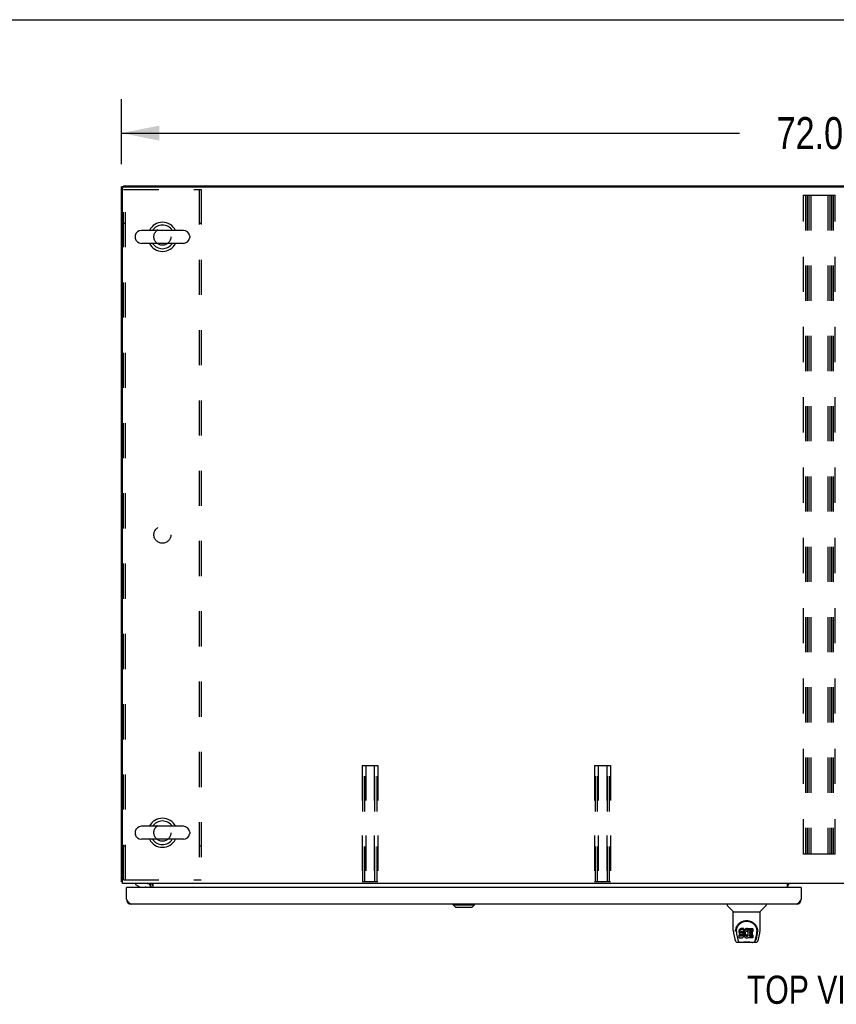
# Model space of a CAD drawing. Header units: inches. Extents: x 0 to 330, y 0 to 213.
# Tile 51 of 56: x 66 to 108, y 163 to 213. Entities that reach past the tile are written whole.
import ezdxf

# ---------------------------------------------------------------- set-up
doc = ezdxf.new("R2010")
doc.units = ezdxf.units.IN
doc.header["$LTSCALE"] = 18.135776
doc.header["$MEASUREMENT"] = 0
doc.linetypes.add('HIDDEN', pattern=[0.2, 0.1, -0.1])
doc.layers.get('0').update_dxf_attribs({"linetype": 'CONTINUOUS'})
for name, color, linetype in [('02___PRT_ALL_AXES', 7, 'CONTINUOUS'), ('DEFAULT_2', 8, 'HIDDEN'), ('DIMENSIONS', 7, 'CONTINUOUS')]:
    doc.layers.add(name, color=color, linetype=linetype)
doc.styles.get("Standard").update_dxf_attribs({"font": 'txt', "width": 0.8})
doc.dimstyles.new('DIMSTYLE_1', dxfattribs={"dimtxt": 1.648707, "dimasz": 1.939655, "dimexe": 0.09, "dimexo": 0.07, "dimgap": 0.0425, "dimtad": 0, "dimtih": 1, "dimtoh": 1, "dimzin": 4, "dimdsep": 46, "dimtxsty": 'Standard', "dimblk": '_FILLED', "dimblk1": '_FILLED', "dimblk2": '_FILLED', "dimcen": 0.09, "dimadec": 0, "dimazin": 0, "dimtfac": 1, "dimtofl": 0, "dimtmove": 0, "dimatfit": 3, "dimldrblk": '_FILLED', "dimfxl": 0, "dimtolj": 1, "dimtzin": 4, "dimarcsym": 0})

# ---------------------------------------------------------------- blocks, each defined once
blk = doc.blocks.new('_FILLED')
at = {"color": 0, "linetype": 'ByBlock'}
blk.add_solid([(0, 0), (-1, 0.2), (-1, -0.2)], dxfattribs=at)
blk = doc.blocks.new('*D1')
at = {"layer": 'DIMENSIONS', "color": 2, "linetype": 'Continuous'}
for p, q in [((71.15, 205.91), (71.15, 209.256)), ((143.15, 206.024), (143.15, 209.256)), ((71.15, 207.51), (103.028, 207.51)), ((143.15, 207.51), (111.271, 207.51))]:
    blk.add_line(p, q, dxfattribs=at)
at = {"layer": 'DIMENSIONS', "color": 2, "linetype": 'Continuous', "xscale": 1.9396551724, "yscale": 1.9396551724, "zscale": 1.9396551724, "rotation": 180}
blk.add_blockref('_FILLED', (71.15, 207.51), dxfattribs=at)
at = {"layer": 'DIMENSIONS', "color": 2, "linetype": 'Continuous', "xscale": 1.9396551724, "yscale": 1.9396551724, "zscale": 1.9396551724}
blk.add_blockref('_FILLED', (143.15, 207.51), dxfattribs=at)
at = {"layer": 'DIMENSIONS', "color": 2, "linetype": 'Continuous', "insert": (107.15, 208.335), "char_height": 1.6487, "width": 6.59483, "attachment_point": 2, "line_spacing_factor": 0.9}
blk.add_mtext('72.00', dxfattribs=at)

msp = doc.modelspace()

# ---------------------------------------------------------------- linework, layer by layer
at = {"color": 7, "linetype": 'Continuous'}
for p, q in [((0, 213.362), (329.741, 213.362)), ((71.254, 204.781), (71.254, 204.729)), ((71.254, 204.781), (143.046, 204.781)), ((71.254, 204.729), (71.15, 204.729)), ((74.334, 202.49), (72.174, 202.49)), ((71.844, 202.194), (71.844, 202.118)), ((74.334, 201.822), (72.174, 201.822)), ((74.664, 202.194), (74.664, 202.118)), ((74.334, 171.74), (72.174, 171.74)), ((71.844, 171.444), (71.844, 171.368)), ((74.664, 171.444), (74.664, 171.368)), ((74.334, 171.072), (72.174, 171.072)), ((71.202, 168.885), (71.15, 168.885)), ((71.86, 168.781), (71.86, 168.742)), ((71.86, 168.742), (72.099, 168.604)), ((72.666, 168.78), (72.632, 168.745)), ((71.42, 168.581), (71.4, 168.581)), ((71.996, 168.663), (71.996, 168.652)), ((71.996, 168.652), (72.016, 168.652)), ((72.099, 168.604), (72.372, 168.604)), ((72.648, 168.623), (72.648, 168.581)), ((106.192, 168.581), (106.212, 168.581)), ((88.254, 167.688), (88.254, 167.727)), ((88.372, 167.57), (88.254, 167.688)), ((88.254, 167.688), (89.358, 167.688)), ((88.255, 167.688), (88.255, 167.727)), ((88.373, 167.57), (88.255, 167.688)), ((89.24, 167.57), (89.358, 167.688)), ((89.358, 167.688), (89.358, 167.727)), ((102.395, 167.727), (102.395, 167.665)), ((104.403, 167.727), (104.403, 167.665)), ((88.372, 167.57), (89.24, 167.57)), ((102.704, 167.339), (102.407, 167.637)), ((102.71, 167.334), (104.088, 167.334)), ((102.71, 166.362), (102.71, 167.334)), ((104.088, 166.362), (104.088, 167.334)), ((104.094, 167.339), (104.392, 167.637)), ((102.725, 166.219), (102.79, 165.913)), ((102.828, 166.307), (102.828, 166.32)), ((102.828, 166.307), (102.828, 166.307)), ((102.835, 166.393), (102.834, 166.33)), ((102.872, 166.32), (102.872, 166.297)), ((102.881, 166.199), (102.882, 166.196)), ((102.882, 166.196), (102.939, 165.906)), ((103.015, 166.365), (103.013, 166.342)), ((103.013, 166.275), (103.013, 166.342)), ((103.015, 166.299), (103.013, 166.275)), ((103.013, 166.275), (103.014, 166.251)), ((103.014, 166.251), (103.018, 166.227)), ((103.02, 166.389), (103.015, 166.365)), ((103.015, 166.299), (103.015, 166.365)), ((103.02, 166.322), (103.015, 166.299)), ((103.018, 166.227), (103.026, 166.205)), ((103.029, 166.411), (103.02, 166.389)), ((103.02, 166.322), (103.02, 166.389)), ((103.029, 166.344), (103.02, 166.322)), ((103.026, 166.205), (103.039, 166.185)), ((103.043, 166.431), (103.029, 166.411)), ((103.029, 166.344), (103.029, 166.411)), ((103.043, 166.364), (103.029, 166.344)), ((103.039, 166.185), (103.055, 166.168)), ((103.051, 166.439), (103.043, 166.431)), ((103.043, 166.364), (103.043, 166.431)), ((103.051, 166.372), (103.043, 166.364)), ((103.061, 166.445), (103.051, 166.439)), ((103.051, 166.372), (103.051, 166.439)), ((103.061, 166.379), (103.051, 166.372)), ((103.055, 166.168), (103.075, 166.155)), ((103.083, 166.455), (103.061, 166.445)), ((103.061, 166.379), (103.061, 166.445)), ((103.083, 166.388), (103.061, 166.379)), ((103.075, 166.155), (103.086, 166.15)), ((103.106, 166.462), (103.083, 166.455)), ((103.083, 166.388), (103.083, 166.455)), ((103.106, 166.396), (103.083, 166.388)), ((103.084, 166.263), (103.085, 166.278)), ((103.085, 166.256), (103.084, 166.263)), ((103.085, 166.278), (103.087, 166.293)), ((103.085, 166.256), (103.085, 166.278)), ((103.087, 166.248), (103.085, 166.256)), ((103.086, 166.15), (103.098, 166.148)), ((103.087, 166.293), (103.09, 166.3)), ((103.087, 166.248), (103.087, 166.293)), ((103.092, 166.242), (103.087, 166.248)), ((103.09, 166.3), (103.096, 166.305)), ((103.092, 166.242), (103.092, 166.301)), ((103.098, 166.238), (103.092, 166.242)), ((103.096, 166.305), (103.11, 166.309)), ((103.098, 166.305), (103.097, 166.305)), ((103.112, 166.301), (103.098, 166.305)), ((103.098, 166.238), (103.098, 166.305)), ((103.112, 166.234), (103.098, 166.238)), ((103.098, 166.148), (103.145, 166.148)), ((103.246, 166.462), (103.106, 166.462)), ((103.106, 166.396), (103.106, 166.462)), ((103.246, 166.396), (103.106, 166.396)), ((103.11, 166.309), (103.125, 166.31)), ((103.136, 166.302), (103.112, 166.301)), ((103.112, 166.234), (103.112, 166.301)), ((103.136, 166.235), (103.112, 166.234)), ((103.125, 166.31), (103.238, 166.31)), ((103.16, 166.3), (103.136, 166.302)), ((103.136, 166.235), (103.136, 166.302)), ((103.16, 166.234), (103.136, 166.235)), ((103.155, 166.137), (103.14, 166.136)), ((103.145, 166.148), (103.153, 166.147)), ((103.153, 166.147), (103.16, 166.145)), ((103.162, 166.141), (103.155, 166.137)), ((103.155, 166.07), (103.155, 166.137)), ((103.184, 166.295), (103.16, 166.3)), ((103.16, 166.234), (103.16, 166.3)), ((103.184, 166.228), (103.16, 166.234)), ((103.16, 166.145), (103.166, 166.14)), ((103.163, 166.142), (103.162, 166.141)), ((103.162, 166.074), (103.162, 166.141)), ((103.166, 166.14), (103.171, 166.134)), ((103.167, 166.079), (103.167, 166.139)), ((103.195, 166.29), (103.184, 166.295)), ((103.184, 166.228), (103.184, 166.295)), ((103.195, 166.224), (103.184, 166.228)), ((103.204, 166.284), (103.195, 166.29)), ((103.195, 166.224), (103.195, 166.29)), ((103.204, 166.217), (103.195, 166.224)), ((103.222, 166.267), (103.204, 166.284)), ((103.204, 166.217), (103.204, 166.284)), ((103.222, 166.2), (103.204, 166.217)), ((103.235, 166.247), (103.222, 166.267)), ((103.222, 166.2), (103.222, 166.267)), ((103.235, 166.18), (103.222, 166.2)), ((103.244, 166.225), (103.235, 166.247)), ((103.235, 166.18), (103.235, 166.247)), ((103.244, 166.158), (103.235, 166.18)), ((103.238, 166.31), (103.243, 166.311)), ((103.243, 166.311), (103.245, 166.316)), ((103.245, 166.221), (103.244, 166.225)), ((103.244, 166.158), (103.244, 166.225)), ((103.25, 166.135), (103.244, 166.158)), ((103.245, 166.316), (103.246, 166.329)), ((103.25, 166.298), (103.245, 166.254)), ((103.245, 166.187), (103.245, 166.254)), ((103.25, 166.232), (103.245, 166.187)), ((103.245, 166.187), (103.246, 166.165)), ((103.247, 166.42), (103.246, 166.462)), ((103.246, 166.396), (103.246, 166.462)), ((103.247, 166.353), (103.246, 166.396)), ((103.246, 166.329), (103.247, 166.353)), ((103.246, 166.165), (103.249, 166.143)), ((103.247, 166.353), (103.247, 166.42)), ((103.249, 166.143), (103.254, 166.121)), ((103.254, 166.32), (103.25, 166.298)), ((103.25, 166.232), (103.25, 166.298)), ((103.254, 166.254), (103.25, 166.232)), ((103.26, 166.342), (103.254, 166.32)), ((103.254, 166.254), (103.254, 166.32)), ((103.26, 166.275), (103.254, 166.254)), ((103.269, 166.362), (103.26, 166.342)), ((103.26, 166.275), (103.26, 166.342)), ((103.269, 166.296), (103.26, 166.275)), ((103.279, 166.382), (103.269, 166.362)), ((103.269, 166.296), (103.269, 166.362)), ((103.279, 166.315), (103.269, 166.296)), ((103.292, 166.4), (103.279, 166.382)), ((103.279, 166.315), (103.279, 166.382)), ((103.292, 166.333), (103.279, 166.315)), ((103.307, 166.417), (103.292, 166.4)), ((103.292, 166.333), (103.292, 166.4)), ((103.307, 166.35), (103.292, 166.333)), ((103.323, 166.432), (103.307, 166.417)), ((103.307, 166.35), (103.307, 166.417)), ((103.323, 166.365), (103.307, 166.35)), ((103.319, 166.23), (103.315, 166.203)), ((103.315, 166.203), (103.315, 166.176)), ((103.315, 166.176), (103.316, 166.163)), ((103.316, 166.163), (103.316, 166.203)), ((103.316, 166.163), (103.319, 166.15)), ((103.318, 166.222), (103.319, 166.217)), ((103.322, 166.242), (103.319, 166.23)), ((103.319, 166.217), (103.329, 166.192)), ((103.319, 166.15), (103.319, 166.217)), ((103.319, 166.15), (103.329, 166.125)), ((103.328, 166.254), (103.322, 166.242)), ((103.342, 166.445), (103.323, 166.432)), ((103.323, 166.365), (103.323, 166.432)), ((103.342, 166.378), (103.323, 166.365)), ((103.342, 166.277), (103.328, 166.254)), ((103.329, 166.192), (103.343, 166.169)), ((103.329, 166.125), (103.329, 166.192)), ((103.362, 166.454), (103.342, 166.445)), ((103.342, 166.378), (103.342, 166.445)), ((103.362, 166.387), (103.342, 166.378)), ((103.351, 166.288), (103.342, 166.277)), ((103.343, 166.169), (103.351, 166.159)), ((103.343, 166.102), (103.343, 166.169)), ((103.361, 166.295), (103.351, 166.288)), ((103.351, 166.159), (103.361, 166.15)), ((103.351, 166.092), (103.351, 166.159)), ((103.386, 166.306), (103.361, 166.295)), ((103.361, 166.15), (103.373, 166.143)), ((103.361, 166.083), (103.361, 166.15)), ((103.384, 166.459), (103.362, 166.454)), ((103.362, 166.387), (103.362, 166.454)), ((103.384, 166.392), (103.362, 166.387)), ((103.373, 166.143), (103.385, 166.138)), ((103.373, 166.076), (103.373, 166.143)), ((103.406, 166.461), (103.384, 166.459)), ((103.384, 166.392), (103.384, 166.459)), ((103.406, 166.394), (103.384, 166.392)), ((103.385, 166.138), (103.398, 166.135)), ((103.385, 166.071), (103.385, 166.138)), ((103.399, 166.309), (103.386, 166.306)), ((103.412, 166.309), (103.399, 166.309)), ((103.406, 166.461), (103.428, 166.461)), ((103.406, 166.394), (103.406, 166.461)), ((103.428, 166.394), (103.406, 166.394)), ((103.426, 166.306), (103.412, 166.309)), ((103.425, 166.137), (103.437, 166.141)), ((103.438, 166.301), (103.426, 166.306)), ((103.44, 166.459), (103.428, 166.461)), ((103.428, 166.394), (103.428, 166.461)), ((103.44, 166.392), (103.428, 166.394)), ((103.437, 166.141), (103.45, 166.146)), ((103.437, 166.074), (103.437, 166.141)), ((103.45, 166.456), (103.44, 166.459)), ((103.44, 166.392), (103.44, 166.459)), ((103.45, 166.389), (103.44, 166.392)), ((103.47, 166.371), (103.444, 166.303)), ((103.469, 166.443), (103.45, 166.456)), ((103.45, 166.389), (103.45, 166.456)), ((103.469, 166.377), (103.45, 166.389)), ((103.45, 166.146), (103.461, 166.154)), ((103.45, 166.08), (103.45, 166.146)), ((103.461, 166.154), (103.461, 166.087)), ((103.467, 166.153), (103.479, 166.135)), ((103.469, 166.443), (103.469, 166.377)), ((103.47, 166.44), (103.47, 166.377)), ((103.479, 166.46), (103.716, 166.46)), ((103.479, 166.068), (103.479, 166.46)), ((103.479, 166.394), (103.716, 166.394)), ((103.549, 166.306), (103.549, 166.238)), ((103.55, 166.147), (103.55, 166.07)), ((103.716, 166.31), (103.554, 166.31)), ((103.554, 166.301), (103.685, 166.301)), ((103.554, 166.234), (103.685, 166.234)), ((103.685, 166.152), (103.555, 166.152)), ((103.689, 166.296), (103.689, 166.156)), ((103.72, 166.456), (103.72, 166.315)), ((103.86, 165.906), (103.916, 166.196)), ((103.901, 165.941), (103.954, 166.212)), ((103.916, 166.196), (103.917, 166.2)), ((103.963, 166.393), (103.964, 166.33)), ((103.97, 166.32), (103.97, 166.307)), ((103.97, 166.307), (103.97, 166.307)), ((104.008, 165.913), (104.073, 166.219)), ((102.914, 165.759), (103.116, 165.759)), ((102.956, 165.838), (102.949, 165.838)), ((102.958, 165.831), (102.958, 165.832)), ((103.001, 165.759), (103, 165.759)), ((103.016, 165.989), (103.016, 166.131)), ((103.079, 166.136), (103.02, 166.135)), ((103.02, 166.068), (103.02, 166.135)), ((103.079, 166.069), (103.02, 166.068)), ((103.02, 165.984), (103.164, 165.984)), ((103.14, 166.136), (103.079, 166.136)), ((103.079, 166.069), (103.079, 166.136)), ((103.14, 166.069), (103.079, 166.069)), ((103.692, 165.747), (103.106, 165.747)), ((103.14, 166.069), (103.14, 166.136)), ((103.155, 166.07), (103.14, 166.069)), ((103.162, 166.074), (103.155, 166.07)), ((103.167, 166.079), (103.162, 166.074)), ((103.164, 165.984), (103.176, 165.986)), ((103.177, 166.091), (103.167, 166.079)), ((103.171, 166.134), (103.177, 166.121)), ((103.176, 165.986), (103.188, 165.99)), ((103.177, 166.091), (103.177, 166.123)), ((103.177, 166.121), (103.18, 166.106)), ((103.179, 166.098), (103.177, 166.091)), ((103.179, 166.098), (103.179, 166.11)), ((103.18, 166.106), (103.179, 166.098)), ((103.188, 165.99), (103.207, 166.004)), ((103.207, 166.004), (103.224, 166.02)), ((103.224, 166.02), (103.231, 166.03)), ((103.231, 166.03), (103.236, 166.041)), ((103.236, 166.041), (103.245, 166.064)), ((103.245, 166.064), (103.251, 166.087)), ((103.253, 166.111), (103.25, 166.135)), ((103.251, 166.087), (103.253, 166.111)), ((103.253, 166.111), (103.253, 166.125)), ((103.254, 166.121), (103.261, 166.1)), ((103.261, 166.1), (103.282, 166.061)), ((103.282, 166.061), (103.295, 166.042)), ((103.295, 166.042), (103.309, 166.026)), ((103.309, 166.026), (103.326, 166.011)), ((103.326, 166.011), (103.344, 165.997)), ((103.329, 166.125), (103.343, 166.102)), ((103.343, 166.102), (103.351, 166.092)), ((103.344, 165.997), (103.353, 165.992)), ((103.351, 166.092), (103.361, 166.083)), ((103.353, 165.992), (103.364, 165.988)), ((103.361, 166.083), (103.373, 166.076)), ((103.364, 165.988), (103.386, 165.983)), ((103.373, 166.076), (103.385, 166.071)), ((103.385, 166.071), (103.398, 166.069)), ((103.386, 165.983), (103.408, 165.98)), ((103.398, 166.135), (103.412, 166.135)), ((103.398, 166.069), (103.398, 166.135)), ((103.398, 166.069), (103.412, 166.068)), ((103.408, 165.98), (103.43, 165.983)), ((103.412, 166.135), (103.425, 166.137)), ((103.412, 166.068), (103.412, 166.135)), ((103.412, 166.068), (103.425, 166.07)), ((103.425, 166.07), (103.425, 166.137)), ((103.425, 166.07), (103.437, 166.074)), ((103.43, 165.983), (103.451, 165.99)), ((103.437, 166.074), (103.45, 166.08)), ((103.45, 166.08), (103.461, 166.087)), ((103.451, 165.99), (103.47, 166.002)), ((103.467, 166.086), (103.479, 166.068)), ((103.481, 166.002), (103.47, 166.002)), ((103.47, 166.002), (103.47, 166.002)), ((103.481, 165.989), (103.481, 166.002)), ((103.716, 165.984), (103.485, 165.984)), ((103.555, 166.132), (103.716, 166.132)), ((103.555, 166.065), (103.716, 166.065)), ((103.683, 165.759), (103.884, 165.759)), ((103.721, 166.128), (103.721, 165.989)), ((103.799, 165.759), (103.797, 165.759)), ((103.84, 165.832), (103.844, 165.842)), ((103.84, 165.831), (103.84, 165.832)), ((103.849, 165.838), (103.842, 165.838))]:
    msp.add_line(p, q, dxfattribs=at)
at = {"color": 3, "linetype": 'Continuous'}
for p, q in [((71.15, 168.885), (71.15, 204.729)), ((71.202, 168.781), (71.202, 204.666)), ((71.264, 204.729), (143.035, 204.729)), ((71.202, 168.865), (71.197, 168.866)), ((143.098, 168.781), (71.202, 168.781)), ((72.629, 168.742), (72.63, 168.743)), ((72.63, 168.743), (72.634, 168.749)), ((72.63, 168.743), (72.63, 168.743)), ((72.634, 168.749), (72.636, 168.751)), ((72.775, 168.581), (72.775, 168.781)), ((105.504, 168.581), (105.504, 168.781)), ((71.4, 167.974), (71.4, 168.581)), ((106.192, 168.581), (71.42, 168.581)), ((72.671, 168.581), (72.671, 168.638)), ((106.212, 168.581), (106.212, 167.974)), ((105.966, 167.727), (71.646, 167.727))]:
    msp.add_line(p, q, dxfattribs=at)
for points in [[(71.177, 168.871), (71.174, 168.871), (71.17, 168.872), (71.167, 168.873), (71.164, 168.874), (71.162, 168.875), (71.159, 168.875), (71.157, 168.876), (71.155, 168.877), (71.153, 168.878), (71.152, 168.88), (71.151, 168.881), (71.15, 168.882), (71.15, 168.883), (71.15, 168.885)], [(71.197, 168.866), (71.193, 168.867), (71.189, 168.868), (71.185, 168.869), (71.177, 168.871)], [(72.628, 168.741), (72.628, 168.741), (72.628, 168.741), (72.629, 168.741), (72.629, 168.742)], [(72.636, 168.751), (72.638, 168.753), (72.639, 168.756), (72.641, 168.758), (72.643, 168.761), (72.645, 168.763)], [(72.645, 168.763), (72.648, 168.766), (72.65, 168.768), (72.652, 168.771), (72.655, 168.773), (72.658, 168.775)], [(72.658, 168.775), (72.66, 168.777), (72.663, 168.779), (72.665, 168.78), (72.667, 168.78), (72.669, 168.781)], [(71.646, 167.727), (71.635, 167.728), (71.624, 167.73), (71.613, 167.733), (71.601, 167.737), (71.59, 167.743), (71.579, 167.75), (71.568, 167.758), (71.557, 167.767), (71.545, 167.777), (71.534, 167.788), (71.523, 167.8), (71.512, 167.812), (71.501, 167.826), (71.489, 167.841), (71.478, 167.856), (71.467, 167.872), (71.456, 167.888), (71.444, 167.904), (71.433, 167.922), (71.422, 167.939), (71.411, 167.956), (71.4, 167.974)], [(106.212, 167.974), (106.201, 167.956), (106.19, 167.939), (106.179, 167.922), (106.167, 167.904), (106.156, 167.888), (106.145, 167.872), (106.134, 167.856), (106.123, 167.841), (106.111, 167.826), (106.1, 167.812), (106.089, 167.8), (106.078, 167.788), (106.067, 167.777), (106.055, 167.767), (106.044, 167.758), (106.033, 167.75), (106.022, 167.743), (106.01, 167.737), (105.999, 167.733), (105.988, 167.73), (105.977, 167.728), (105.966, 167.727)]]:
    msp.add_lwpolyline(points, dxfattribs=at)
at = {"color": 7, "linetype": 'Continuous'}
for points in [[(102.828, 166.32), (102.831, 166.362), (102.839, 166.414), (102.85, 166.463), (102.865, 166.509), (102.884, 166.553), (102.906, 166.593), (102.93, 166.632), (102.957, 166.668), (102.986, 166.701), (103.018, 166.732), (103.053, 166.761), (103.089, 166.786), (103.128, 166.809), (103.169, 166.829), (103.212, 166.846), (103.257, 166.86), (103.303, 166.869), (103.35, 166.875), (103.397, 166.878), (103.445, 166.876), (103.492, 166.87), (103.537, 166.861), (103.582, 166.847), (103.625, 166.831), (103.666, 166.811), (103.705, 166.789), (103.742, 166.763), (103.777, 166.735), (103.809, 166.704), (103.839, 166.671), (103.866, 166.635), (103.891, 166.597), (103.912, 166.557), (103.931, 166.514), (103.947, 166.468), (103.959, 166.419), (103.967, 166.367), (103.97, 166.32)], [(102.872, 166.32), (102.873, 166.34), (102.874, 166.364), (102.877, 166.388), (102.88, 166.412), (102.885, 166.436), (102.891, 166.459), (102.898, 166.481), (102.905, 166.504), (102.914, 166.525), (102.923, 166.546), (102.934, 166.567), (102.944, 166.586), (102.956, 166.605), (102.968, 166.623), (102.981, 166.64), (102.994, 166.657), (103.008, 166.673), (103.022, 166.688), (103.036, 166.702), (103.051, 166.715), (103.066, 166.728), (103.081, 166.74), (103.097, 166.751), (103.112, 166.762), (103.128, 166.772), (103.144, 166.781), (103.16, 166.789), (103.175, 166.797), (103.191, 166.804), (103.207, 166.811), (103.223, 166.817), (103.239, 166.822), (103.255, 166.827), (103.271, 166.831), (103.287, 166.835), (103.303, 166.838), (103.319, 166.841), (103.335, 166.843), (103.351, 166.845), (103.367, 166.846), (103.383, 166.847), (103.398, 166.847), (103.414, 166.847), (103.43, 166.846), (103.446, 166.845), (103.462, 166.843), (103.478, 166.841), (103.494, 166.838), (103.51, 166.835), (103.526, 166.831), (103.542, 166.827), (103.558, 166.822), (103.574, 166.817), (103.59, 166.811), (103.606, 166.805), (103.622, 166.797), (103.638, 166.79), (103.654, 166.781), (103.67, 166.772), (103.685, 166.762), (103.701, 166.752), (103.716, 166.741), (103.732, 166.729), (103.747, 166.716), (103.761, 166.703), (103.776, 166.688), (103.79, 166.673), (103.804, 166.657), (103.817, 166.641), (103.83, 166.623), (103.842, 166.605), (103.854, 166.586), (103.865, 166.567), (103.875, 166.547), (103.884, 166.526), (103.893, 166.504), (103.901, 166.482), (103.907, 166.459), (103.913, 166.436), (103.918, 166.413), (103.922, 166.389), (103.924, 166.365), (103.926, 166.34), (103.926, 166.32)], [(102.71, 166.362), (102.711, 166.335), (102.714, 166.293), (102.719, 166.251), (102.725, 166.219)], [(102.872, 166.297), (102.872, 166.28), (102.874, 166.252), (102.877, 166.224), (102.881, 166.199)], [(103.917, 166.2), (103.918, 166.203), (103.918, 166.206), (103.919, 166.209), (103.919, 166.212), (103.92, 166.215), (103.92, 166.218), (103.921, 166.222), (103.921, 166.225), (103.922, 166.229), (103.922, 166.232), (103.923, 166.236), (103.923, 166.24), (103.923, 166.244), (103.924, 166.248), (103.924, 166.252), (103.925, 166.256), (103.925, 166.261), (103.925, 166.265), (103.925, 166.27), (103.926, 166.275), (103.926, 166.279), (103.926, 166.284), (103.926, 166.289), (103.926, 166.294), (103.926, 166.32)], [(104.073, 166.219), (104.079, 166.25), (104.085, 166.292), (104.088, 166.335), (104.088, 166.363)], [(102.79, 165.913), (102.794, 165.899), (102.799, 165.878), (102.805, 165.859), (102.811, 165.843), (102.818, 165.828), (102.825, 165.814), (102.834, 165.802), (102.843, 165.791), (102.854, 165.781), (102.866, 165.772), (102.88, 165.766), (102.895, 165.761), (102.91, 165.759), (102.914, 165.759)], [(102.939, 165.906), (102.941, 165.894), (102.944, 165.881), (102.947, 165.867), (102.951, 165.854), (102.955, 165.842), (102.958, 165.832)], [(102.958, 165.831), (102.964, 165.819), (102.97, 165.806), (102.976, 165.796), (102.983, 165.787), (102.99, 165.778), (102.998, 165.772), (103.007, 165.766), (103.017, 165.762), (103.027, 165.759), (103.035, 165.759)], [(103.02, 166.135), (103.02, 166.135), (103.019, 166.135), (103.019, 166.135), (103.018, 166.135), (103.018, 166.135), (103.017, 166.134), (103.017, 166.134), (103.017, 166.134), (103.016, 166.133), (103.016, 166.133), (103.016, 166.132), (103.016, 166.132), (103.016, 166.131), (103.016, 166.131)], [(103.02, 166.068), (103.02, 166.068), (103.019, 166.068), (103.019, 166.068), (103.018, 166.068), (103.018, 166.068), (103.017, 166.068), (103.017, 166.067), (103.017, 166.067), (103.016, 166.067), (103.016, 166.066), (103.016, 166.066), (103.016, 166.065), (103.016, 166.065), (103.016, 166.064)], [(103.116, 165.759), (103.136, 165.759), (103.158, 165.761), (103.182, 165.763), (103.206, 165.766), (103.232, 165.769), (103.259, 165.772), (103.286, 165.774), (103.314, 165.777), (103.343, 165.778), (103.373, 165.779), (103.402, 165.78), (103.431, 165.779), (103.46, 165.778), (103.489, 165.776), (103.516, 165.774), (103.543, 165.771), (103.57, 165.768), (103.595, 165.766), (103.619, 165.763), (103.641, 165.761), (103.663, 165.759), (103.683, 165.759)], [(103.116, 165.759), (103.138, 165.759), (103.164, 165.761), (103.192, 165.764), (103.249, 165.769)], [(103.249, 165.769), (103.278, 165.772), (103.308, 165.774), (103.338, 165.776), (103.368, 165.777), (103.399, 165.778), (103.429, 165.777), (103.46, 165.776), (103.49, 165.775), (103.52, 165.772), (103.549, 165.769), (103.606, 165.764)], [(103.606, 165.764), (103.634, 165.761), (103.66, 165.759), (103.683, 165.759)], [(103.763, 165.759), (103.771, 165.759), (103.781, 165.762), (103.791, 165.766), (103.8, 165.771), (103.808, 165.778), (103.815, 165.787), (103.822, 165.796), (103.828, 165.806), (103.835, 165.819), (103.84, 165.831)], [(103.844, 165.842), (103.847, 165.854), (103.851, 165.867), (103.854, 165.881), (103.857, 165.894), (103.86, 165.906)], [(103.884, 165.759), (103.899, 165.76), (103.912, 165.763), (103.924, 165.768), (103.936, 165.775), (103.947, 165.783), (103.956, 165.792), (103.964, 165.802), (103.972, 165.812), (103.978, 165.824), (103.984, 165.836), (103.99, 165.85), (103.995, 165.865), (104, 165.882), (104.005, 165.901), (104.008, 165.913)]]:
    msp.add_lwpolyline(points, dxfattribs=at)
at = {"color": 3, "linetype": 'Continuous'}
for centre, radius, start, end in [((71.264, 204.666), 0.0625, 90, 180), ((72.528, 168.638), 0.142, 0, 90), ((105.646, 168.638), 0.142, 90, 180), ((71.42, 168.561), 0.02, 90, 180), ((106.192, 168.561), 0.02, 0, 90), ((71.646, 167.974), 0.246, 180, 270), ((105.966, 167.974), 0.246, 270, 360)]:
    msp.add_arc(centre, radius, start, end, dxfattribs=at)
at = {"color": 7, "linetype": 'Continuous'}
for centre, radius, start, end in [((73.254, 202.156), 0.75, 26.4733, 153.5267), ((73.254, 202.156), 0.61, 33.2138, 146.7862), ((72.001, 202.194), 0.157, 167.5716, 180), ((72.174, 202.156), 0.334, 90, 167.5716), ((74.334, 202.156), 0.334, 12.4284, 90), ((74.507, 202.194), 0.157, 0, 12.4284), ((72.001, 202.118), 0.157, 180, 192.4284), ((72.174, 202.156), 0.334, 192.4284, 270), ((73.254, 202.156), 0.75, 206.4733, 333.5267), ((73.254, 202.156), 0.61, 213.2138, 326.7862), ((74.334, 202.156), 0.334, 270, 347.5716), ((74.507, 202.118), 0.157, 347.5716, 360), ((72.174, 171.406), 0.334, 90, 167.5716), ((73.254, 171.406), 0.75, 26.4733, 153.5267), ((73.254, 171.406), 0.61, 33.2138, 146.7862), ((74.334, 171.406), 0.334, 12.4284, 90), ((72.001, 171.444), 0.157, 167.5716, 180), ((72.001, 171.368), 0.157, 180, 192.4284), ((72.174, 171.406), 0.334, 192.4284, 270), ((74.334, 171.406), 0.334, 270, 347.5716), ((74.507, 171.444), 0.157, 0, 12.4284), ((74.507, 171.368), 0.157, 347.5716, 360), ((73.254, 171.406), 0.75, 206.4733, 333.5267), ((73.254, 171.406), 0.61, 213.2138, 326.7862), ((72.49, 168.623), 0.157, 0, 90), ((72.528, 168.638), 0.246, 0, 35.3262), ((72.112, 168.667), 0.116, 187.587, 227.2803), ((72.372, 168.505), 0.0984, 50.6352, 90), ((72.318, 168.667), 0.116, 312.7197, 322.4687), ((102.435, 167.665), 0.0394, 180, 225), ((104.364, 167.665), 0.0394, 315, 360), ((102.718, 167.353), 0.0197, 225, 262.5), ((104.08, 167.353), 0.0197, 277.5, 315), ((103.106, 165.767), 0.0197, 203.607, 270), ((103.692, 165.767), 0.0197, 270, 336.393)]:
    msp.add_arc(centre, radius, start, end, dxfattribs=at)
for centre, major_axis, ratio, start_param, end_param in [((103.399, 166.32), (0, 0.565), 0.999848, 1.129542, 1.553352), ((103.44, 166.305), (0, 0.00448), 1, -3.557718, -1.937287), ((103.463, 166.15), (0.00448, 0), 1, 0.594971, 2.222579), ((103.466, 166.44), (0.00448, 0), 1, 0.003891, 0.905353), ((103.466, 166.373), (0.00448, 0), 1, 0.003842, 0.905353), ((103.466, 166.373), (0, 0.00448), 1, -1.937287, -1.566955), ((103.554, 166.306), (0, 0.00448), 1, 0, 1.570796), ((103.554, 166.305), (0.00448, 0), 1, -2.747552, -2.072978), ((103.554, 166.238), (0, 0.00448), 1, 1.570796, 3.141593), ((103.555, 166.147), (0, 0.00448), 1, 0, 1.570796), ((103.554, 166.305), (0, 0.00448), 1, -3.643774, -3.141593), ((103.685, 166.296), (0, 0.00448), 1, -1.570796, 0), ((103.685, 166.229), (0, 0.00448), 1, -1.570796, 0), ((103.685, 166.156), (0, 0.00448), 1, -3.141593, -1.570796), ((103.716, 166.456), (0, 0.00448), 1, -1.570796, 0), ((103.716, 166.389), (0, 0.00448), 1, -1.570796, 0), ((103.716, 166.315), (0, 0.00448), 1, -3.141593, -1.570796), ((103.399, 166.32), (0, 0.565), 0.999848, 4.519536, 5.157611), ((103.02, 165.989), (0, 0.00483), 1, 1.570796, 3.141593), ((103.463, 166.083), (0, 0.00448), 1, 0, 0.651783), ((103.463, 166.083), (0.00448, 0), 1, 0.594971, 1.570796), ((103.485, 165.989), (0, 0.00448), 1, 1.570796, 3.141593), ((103.555, 166.137), (0, 0.00448), 1, 1.570796, 3.141593), ((103.555, 166.07), (0, 0.00448), 1, 1.570796, 3.141593), ((103.716, 166.128), (0, 0.00448), 1, -1.570796, 0), ((103.716, 166.061), (0, 0.00448), 1, -1.570796, 0), ((103.716, 165.989), (0, 0.00448), 1, -3.141593, -1.570796), ((103.843, 166.192), (-0.007, 0.354), 0.213027, -3.145575, -2.360177)]:
    msp.add_ellipse(centre, major_axis=major_axis, ratio=ratio, start_param=start_param, end_param=end_param, dxfattribs=at)
at = {"layer": '02___PRT_ALL_AXES', "color": 8, "linetype": 'HIDDEN'}
for centre in [(73.254, 202.161), (73.254, 186.786), (73.254, 171.411)]:
    msp.add_circle(centre, 0.438, dxfattribs=at)
at = {"layer": 'DEFAULT_2', "color": 8, "linetype": 'HIDDEN'}
for p, q in [((71.254, 168.974), (71.254, 204.599)), ((71.254, 204.599), (75.254, 204.599)), ((71.358, 168.974), (71.358, 204.599)), ((75.15, 204.599), (75.15, 168.974)), ((75.254, 204.599), (75.254, 168.974)), ((106.337, 170.302), (106.337, 204.302)), ((106.337, 204.302), (107.962, 204.302)), ((106.441, 204.302), (106.441, 170.302)), ((106.525, 204.302), (106.525, 170.302)), ((106.608, 204.302), (106.608, 170.302)), ((106.712, 204.302), (106.712, 170.302)), ((107.587, 204.302), (107.587, 170.302)), ((107.691, 204.302), (107.691, 170.302)), ((107.775, 204.302), (107.775, 170.302)), ((107.858, 204.302), (107.858, 170.302)), ((107.962, 170.302), (107.962, 204.302)), ((71.358, 202.849), (71.254, 202.849)), ((75.254, 202.849), (75.15, 202.849)), ((83.556, 174.885), (83.556, 168.885)), ((83.556, 174.885), (84.368, 174.885)), ((83.596, 168.885), (83.596, 174.885)), ((83.703, 168.885), (83.703, 174.885)), ((83.743, 174.885), (83.743, 168.885)), ((84.181, 174.885), (84.181, 168.885)), ((84.221, 168.885), (84.221, 174.885)), ((84.328, 168.885), (84.328, 174.885)), ((84.368, 174.885), (84.368, 168.885)), ((95.556, 174.885), (95.556, 168.885)), ((95.556, 174.885), (96.368, 174.885)), ((95.596, 168.885), (95.596, 174.885)), ((95.703, 168.885), (95.703, 174.885)), ((95.743, 174.885), (95.743, 168.885)), ((96.181, 174.885), (96.181, 168.885)), ((96.221, 168.885), (96.221, 174.885)), ((96.328, 168.885), (96.328, 174.885)), ((96.368, 174.885), (96.368, 168.885)), ((71.358, 170.724), (71.254, 170.724)), ((75.254, 170.724), (75.15, 170.724)), ((107.962, 170.302), (106.337, 170.302)), ((71.254, 168.974), (75.254, 168.974)), ((83.556, 168.885), (84.368, 168.885)), ((95.556, 168.885), (96.368, 168.885))]:
    msp.add_line(p, q, dxfattribs=at)

# ---------------------------------------------------------------- texts
at = {"layer": 'DIMENSIONS', "color": 2, "linetype": 'Continuous', "insert": (107.214, 164.036), "char_height": 1.4547, "width": 9.31034, "attachment_point": 2, "line_spacing_factor": 0.9}
msp.add_mtext('TOP VIEW', dxfattribs=at)

# ---------------------------------------------------------------- dimensions: what is measured, and where the dimension line sits
at = {"layer": 'DIMENSIONS', "color": 2, "linetype": 'Continuous'}
dim = msp.add_linear_dim(base=(143.15, 207.51), p1=(71.15, 209.326), p2=(143.15, 209.326), dimstyle='DIMSTYLE_1', dxfattribs=at)
dim.commit()
dim.dimension.update_dxf_attribs({"geometry": '*D1', "text_midpoint": (107.15, 207.51), "dimtype": 160})

doc.saveas('drawing.dxf')
